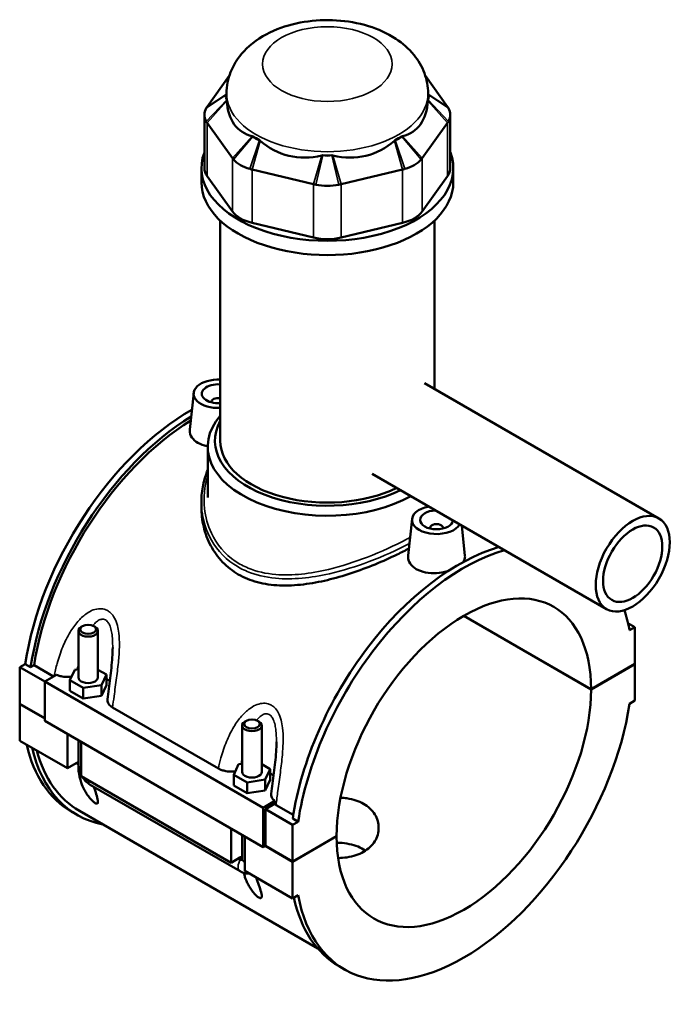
# Model space of a CAD drawing. Header units: millimetres. Extents: x -255 to 976, y -117 to 1157.
# Tile 7 of 8: x -100 to 99, y 856 to 1157. Entities that reach past the tile are written whole.
import ezdxf

# ---------------------------------------------------------------- set-up
doc = ezdxf.new("R2010")
doc.units = ezdxf.units.MM
doc.layers.add('Visible (ANSI)', color=7, linetype='Continuous', lineweight=50)
doc.layers.add('Visible Narrow (ANSI)', color=7, linetype='Continuous', lineweight=35)

msp = doc.modelspace()

# ---------------------------------------------------------------- linework, layer by layer
at = {"layer": 'Visible (ANSI)'}
for p, q in [((-36.26, 1139.8), (-43.05, 1130.34)), ((30.46, 1130.34), (23.67, 1139.8)), ((-37.09, 1133.3), (-37.09, 1134.43)), ((24.51, 1133.3), (24.51, 1134.43)), ((-43.89, 1127.91), (-43.89, 1111.62)), ((-43.05, 1125.48), (-35.26, 1114.62)), ((22.68, 1114.62), (30.46, 1125.48)), ((31.3, 1127.91), (31.3, 1111.62)), ((-44.79, 1107.28), (-44.79, 1111.62)), ((-29.31, 1111.18), (-10.5, 1106.69)), ((-2.08, 1106.69), (16.72, 1111.18)), ((32.21, 1107.28), (32.21, 1111.62)), ((-35.26, 1098.33), (-43.05, 1109.19)), ((30.46, 1109.19), (22.68, 1098.33)), ((-39.02, 1028.29), (-39.02, 1095.57)), ((26.43, 1044.2), (26.43, 1095.57)), ((-10.5, 1090.4), (-29.31, 1094.89)), ((16.72, 1094.89), (-2.08, 1090.4)), ((23.42, 1045.94), (95.05, 1004.59)), ((-47.15, 1042.93), (-48.35, 1031.76)), ((-41.67, 1040.21), (-41.67, 1040.01)), ((-42.87, 1010.91), (-42.87, 1026.49)), ((7.42, 1018.22), (79.05, 976.87)), ((-44.79, 1009.77), (-44.79, 1007.97)), ((19.6, 1004.39), (18.4, 993.22)), ((34.78, 1002.43), (35.77, 993.16)), ((25.08, 1001.47), (25.08, 1001.67)), ((29.08, 1001.47), (29.08, 1001.67)), ((74.32, 952.31), (35.39, 974.79)), ((35.46, 974.83), (74.32, 952.39)), ((85.61, 972.57), (87.75, 971.34)), ((-82.41, 970.17), (-82.41, 955.99)), ((-81.1, 971.64), (-81.53, 971.39)), ((-77.71, 971.64), (-77.29, 971.39)), ((-76.41, 970.17), (-76.41, 955.99)), ((87.75, 971.34), (86.07, 970.37)), ((87.75, 960.15), (87.75, 971.34)), ((-100.34, 959.09), (-98.66, 960.06)), ((-96.99, 959.1), (-98.66, 960.06)), ((74.32, 952.39), (87.75, 960.15)), ((87.75, 960.07), (74.32, 952.31)), ((87.68, 960.11), (87.75, 960.07)), ((87.75, 948.88), (87.75, 960.07)), ((-100.34, 959.09), (-92.7, 954.68)), ((-100.34, 947.9), (-100.34, 959.09)), ((-95.96, 959.69), (-96.99, 959.1)), ((-89.99, 956.25), (-95.96, 959.69)), ((-84.98, 955.12), (-83.49, 958.34)), ((-83.49, 958.34), (-82.41, 958.51)), ((-76.41, 958.34), (-73.83, 956.85)), ((-89.1, 956.76), (-92.7, 954.68)), ((-92.7, 954.68), (-25.95, 916.14)), ((-92.7, 954.68), (-92.7, 942.68)), ((-84.98, 951.86), (-84.98, 955.12)), ((-80.9, 952.77), (-84.98, 955.12)), ((-73.83, 956.85), (-75.32, 953.63)), ((-73.83, 953.58), (-73.83, 956.85)), ((-84.98, 951.86), (-80.9, 949.5)), ((-75.32, 953.63), (-80.9, 952.77)), ((-80.9, 949.5), (-80.9, 952.77)), ((-75.32, 950.36), (-75.32, 953.63)), ((-75.32, 950.36), (-73.83, 953.58)), ((-100.34, 947.9), (-92.7, 943.49)), ((-100.34, 947.82), (-100.27, 947.86)), ((-80.9, 949.5), (-75.32, 950.36)), ((86.07, 947.91), (87.75, 948.88)), ((-100.34, 936.64), (-100.34, 947.82)), ((-92.7, 943.41), (-100.34, 947.82)), ((-71.93, 946.8), (-39.6, 928.14)), ((-92.7, 942.68), (-25.95, 904.14)), ((-31.04, 942.73), (-31.47, 942.49)), ((-27.65, 942.73), (-27.22, 942.49)), ((-32.34, 927.08), (-32.34, 941.26)), ((-26.34, 927.08), (-26.34, 941.26)), ((-100.34, 936.64), (-85.77, 928.23)), ((-85.77, 928.23), (-85.77, 938.68)), ((-82.41, 936.73), (-82.41, 929.45)), ((-81.53, 936.23), (-81.53, 925.78)), ((-82.41, 930.17), (-83.06, 929.79)), ((-83.06, 929.79), (-85.77, 928.23)), ((-83.06, 929.79), (-82.41, 929.41)), ((-34.92, 926.22), (-33.43, 929.44)), ((-33.43, 929.44), (-32.34, 929.61)), ((-26.34, 929.43), (-23.77, 927.95)), ((-23.77, 927.95), (-25.26, 924.73)), ((-23.77, 924.68), (-23.77, 927.95)), ((-81.53, 925.78), (-35.71, 899.32)), ((-34.92, 922.95), (-34.92, 926.22)), ((-30.84, 923.86), (-34.92, 926.22)), ((-25.26, 924.73), (-30.84, 923.86)), ((-30.84, 920.6), (-30.84, 923.86)), ((-25.26, 921.46), (-25.26, 924.73)), ((-25.26, 921.46), (-23.77, 924.68)), ((-78.79, 923.18), (-32.97, 896.72)), ((-34.92, 922.95), (-30.84, 920.6)), ((-30.84, 920.6), (-25.26, 921.46)), ((-25.95, 916.14), (-22.35, 918.22)), ((-82.81, 913.95), (-84.48, 914.91)), ((-82.09, 915.19), (-9.18, 873.09)), ((-25.95, 904.14), (-25.95, 916.14)), ((-22.49, 917.32), (-25.24, 915.73)), ((-25.24, 915.73), (-16.9, 910.92)), ((-25.24, 915.73), (-25.24, 904.55)), ((-16.71, 913.94), (-21.97, 916.98)), ((-15.22, 911.89), (-16.9, 910.92)), ((-15.22, 911.89), (-16.89, 912.85)), ((-35.71, 899.32), (-35.71, 909.77)), ((-16.9, 910.92), (-16.9, 899.73)), ((-32.34, 900.55), (-32.34, 907.83)), ((-31.47, 907.32), (-31.47, 896.87)), ((-16.9, 899.73), (-3.46, 907.49)), ((-3.46, 907.41), (-16.9, 899.65)), ((-3.53, 907.45), (-3.46, 907.41)), ((-25.24, 904.55), (-25.95, 904.14)), ((-16.9, 899.65), (-25.31, 904.51)), ((-25.24, 904.55), (-16.9, 899.73)), ((-33, 900.89), (-35.71, 899.32)), ((-33.43, 900.64), (-32.89, 900.32)), ((-32.34, 901.26), (-33, 900.89)), ((-33, 900.89), (-32.34, 900.51)), ((-31.47, 896.87), (-16.9, 888.46)), ((-16.9, 899.65), (-16.9, 888.46)), ((-16.9, 888.46), (-15.22, 889.43)), ((-1.04, 866.74), (-2.71, 867.7))]:
    msp.add_line(p, q, dxfattribs=at)
for centre, major_axis, ratio, start_param, end_param in [((-32.89, 1133.3), (-4.4, 0), 0.57735, 5.985372, 6.604384), ((-6.29, 1133.3), (-30.8, 0), 0.57735, 0, 0.045116), ((-6.29, 1156.95), (26.68, 33.82), 0.45491, 2.674561, 3.34806), ((-6.29, 1156.95), (26.68, -33.82), 0.45491, 6.076718, 6.750217), ((20.3, 1133.3), (4.4, 0), 0.57735, 5.961987, 6.580998), ((-6.29, 1133.3), (30.8, 0), 0.57735, 6.238069, 6.283185), ((-32.89, 1127.91), (-11, 0), 0.57735, 5.961987, 6.604384), ((20.3, 1127.91), (11, 0), 0.57735, 5.961987, 6.604384), ((-25.1, 1122.44), (-4.4, 0), 0.57735, 0.464199, 1.106597), ((-6.29, 1133.3), (30.8, 0), 0.57735, 3.881875, 3.972107), ((-6.29, 1156.95), (-13.24, -41.17), 0.675461, 5.998116, 6.671615), ((-6.29, 1156.95), (13.24, -41.17), 0.675461, 5.894756, 6.568255), ((12.51, 1122.44), (-4.4, 0), 0.57735, 2.034996, 2.677393), ((-6.29, 1133.3), (30.8, 0), 0.57735, 5.452671, 5.542903), ((-6.29, 1111.62), (-38.5, 0), 0.57735, 6.065775, 9.642188), ((-25.1, 1117.05), (11, 0), 0.57735, 3.605792, 4.24819), ((-6.29, 1117.94), (-4.4, 0), 0.57735, 1.249598, 1.891995), ((-6.29, 1133.3), (30.8, 0), 0.57735, 4.667273, 4.757505), ((12.51, 1117.05), (11, 0), 0.57735, 5.176588, 5.818986), ((-32.89, 1111.62), (-11, 0), 0.57735, 0, 0.392699), ((20.3, 1111.62), (11, 0), 0.57735, 5.890486, 6.283185), ((-6.29, 1107.28), (-38.5, 0), 0.57735, 0, 3.141593), ((-6.29, 1112.55), (11, 0), 0.57735, 4.39119, 5.033588), ((-25.1, 1100.76), (-11, 0), 0.57735, 0.392699, 1.178097), ((12.51, 1100.76), (-11, 0), 0.57735, 1.963495, 2.748894), ((-6.29, 1096.27), (-11, 0), 0.57735, 1.178097, 1.963495), ((-39.67, 1042.66), (-7.5, 0), 0.57735, 4.625555, 7.940816), ((-39.67, 1042.66), (-5, 0), 0.57735, 4.581931, 7.984439), ((-39.67, 1040.21), (-2, 0), 0.57735, 4.381145, 6.460896), ((-48.01, 978.07), (-36.47, -63.16), 0.57735, 3.921026, 5.308115), ((-46.34, 977.11), (36.47, 63.16), 0.57735, 0.816135, 2.166522), ((-6.29, 1026.49), (-36.57, 0), 0.57735, 5.820231, 8.627693), ((-46.34, 977.11), (-35.75, -61.92), 0.57735, 3.961, 5.304274), ((-6.29, 1028.29), (-34.37, 0), 0.57735, 5.972094, 8.562871), ((-6.29, 1028.29), (-32.73, 0), 0.57735, 0, 2.27582), ((27.08, 1004.12), (-7.5, 0), 0.57735, 5.031383, 9.105784), ((27.08, 1004.12), (5, 0), 0.57735, 1.615885, 6.238097), ((27.08, 1001.67), (-2, 0), 0.57735, 2.963882, 6.460896), ((33.76, 930.86), (36.47, 63.16), 0.57735, 0.5417, 2.166522), ((35.43, 929.9), (-36.47, -63.16), 0.57735, 3.683293, 5.308115), ((35.43, 929.9), (27.5, 47.63), 0.57735, 5.498696, 8.638471), ((35.43, 929.9), (36.47, 63.16), 0.57735, 5.687459, 5.81012), ((-79.41, 970.17), (3, 0), 0.57735, 2.356194, 7.068583), ((-79.41, 955.99), (-3, 0), 0.57735, 0, 3.141593), ((-79.41, 952.72), (7.5, 0), 0.57735, 0.497207, 0.732403), ((35.43, 929.9), (-27.5, -47.63), 0.57735, 5.498696, 8.638471), ((35.43, 929.9), (-36.47, -63.16), 0.57735, 5.687459, 8.449708), ((-29.34, 941.26), (3, 0), 0.57735, 2.356194, 7.068583), ((-48.01, 978.07), (-36.47, -63.16), 0.57735, 5.729889, 6.283185), ((-46.34, 977.11), (-36.47, -63.16), 0.57735, 5.729889, 6.48154), ((-46.34, 977.11), (-35.75, -61.92), 0.57735, 5.763173, 6.283185), ((-79.41, 929.45), (-3, 0), 0.57735, 0, 0.021016), ((-29.34, 927.08), (-3, 0), 0.57735, 0, 3.141593), ((-29.34, 923.82), (7.5, 0), 0.57735, 0.497207, 0.732403), ((-29.34, 900.55), (-3, 0), 0.57735, 0, 0.021016), ((33.76, 930.86), (-36.47, -63.16), 0.57735, 5.720521, 6.283185)]:
    msp.add_ellipse(centre, major_axis=major_axis, ratio=ratio, start_param=start_param, end_param=end_param, dxfattribs=at)
for centre, major_axis in [((87.05, 990.73), (8, 13.86)), ((87.05, 990.73), (6.4, 11.09)), ((-79.41, 970.66), (-2.4, 0)), ((-29.34, 941.75), (-2.4, 0))]:
    msp.add_ellipse(centre, major_axis=major_axis, ratio=0.57735, dxfattribs=at)
for points, knots in [([(24.51, 1134.43), (24.51, 1136.56), (24.11, 1138.67), (22.63, 1142.7), (21.51, 1144.57), (18.57, 1148.2), (16.67, 1149.83), (12.04, 1152.87), (9.22, 1154.12), (3.12, 1156), (-0.18, 1156.57), (-6.81, 1156.98), (-10.14, 1156.82), (-16.63, 1155.78), (-19.8, 1154.88), (-25.76, 1152.25), (-28.56, 1150.51), (-32.98, 1146.21), (-34.73, 1143.81), (-36.64, 1138.93), (-37.09, 1136.69), (-37.09, 1134.43)], [5.497787, 5.497787, 5.497787, 5.497787, 5.706912, 5.706912, 5.934618, 5.934618, 6.218708, 6.218708, 6.578262, 6.578262, 6.962446, 6.962446, 7.341191, 7.341191, 7.722154, 7.722154, 8.103524, 8.103524, 8.417328, 8.417328, 8.63938, 8.63938, 8.63938, 8.63938]), ([(-43.05, 1130.34), (-43.1, 1130.27), (-43.15, 1130.2), (-43.24, 1130.06), (-43.28, 1129.99), (-43.32, 1129.91)], [-0.39269908, -0.39269908, -0.39269908, -0.39269908, -0.35694891, -0.35694891, -0.32119874, -0.32119874, -0.32119874, -0.32119874]), ([(30.74, 1129.91), (30.7, 1129.99), (30.65, 1130.06), (30.56, 1130.2), (30.51, 1130.27), (30.46, 1130.34)], [0.32119874, 0.32119874, 0.32119874, 0.32119874, 0.35694891, 0.35694891, 0.39269908, 0.39269908, 0.39269908, 0.39269908]), ([(-43.32, 1125.9), (-43.28, 1125.83), (-43.24, 1125.76), (-43.15, 1125.62), (-43.1, 1125.55), (-43.05, 1125.48)], [0.32119874, 0.32119874, 0.32119874, 0.32119874, 0.35694891, 0.35694891, 0.39269908, 0.39269908, 0.39269908, 0.39269908]), ([(30.46, 1125.48), (30.51, 1125.55), (30.56, 1125.62), (30.65, 1125.76), (30.7, 1125.83), (30.74, 1125.9)], [-0.39269908, -0.39269908, -0.39269908, -0.39269908, -0.35694891, -0.35694891, -0.32119874, -0.32119874, -0.32119874, -0.32119874]), ([(-35.26, 1114.62), (-35.21, 1114.55), (-35.16, 1114.48), (-35.05, 1114.34), (-34.99, 1114.28), (-34.93, 1114.21)], [-0.39269908, -0.39269908, -0.39269908, -0.39269908, -0.35694891, -0.35694891, -0.32119874, -0.32119874, -0.32119874, -0.32119874]), ([(22.35, 1114.21), (22.41, 1114.28), (22.46, 1114.34), (22.57, 1114.48), (22.62, 1114.55), (22.68, 1114.62)], [0.32119874, 0.32119874, 0.32119874, 0.32119874, 0.35694891, 0.35694891, 0.39269908, 0.39269908, 0.39269908, 0.39269908]), ([(-30.02, 1111.37), (-29.9, 1111.34), (-29.79, 1111.31), (-29.55, 1111.24), (-29.43, 1111.21), (-29.31, 1111.18)], [0.32119874, 0.32119874, 0.32119874, 0.32119874, 0.35694891, 0.35694891, 0.39269908, 0.39269908, 0.39269908, 0.39269908]), ([(16.72, 1111.18), (16.84, 1111.21), (16.96, 1111.24), (17.2, 1111.31), (17.32, 1111.34), (17.44, 1111.37)], [-0.39269908, -0.39269908, -0.39269908, -0.39269908, -0.35694891, -0.35694891, -0.32119874, -0.32119874, -0.32119874, -0.32119874]), ([(-10.5, 1106.69), (-10.38, 1106.66), (-10.26, 1106.63), (-10.01, 1106.58), (-9.89, 1106.55), (-9.76, 1106.53)], [-0.39269908, -0.39269908, -0.39269908, -0.39269908, -0.35694891, -0.35694891, -0.32119874, -0.32119874, -0.32119874, -0.32119874]), ([(-2.82, 1106.53), (-2.7, 1106.55), (-2.57, 1106.58), (-2.33, 1106.63), (-2.2, 1106.66), (-2.08, 1106.69)], [0.32119874, 0.32119874, 0.32119874, 0.32119874, 0.35694891, 0.35694891, 0.39269908, 0.39269908, 0.39269908, 0.39269908]), ([(-42.87, 1026.59), (-42.91, 1026.59), (-42.96, 1026.6), (-44.08, 1026.83), (-45.06, 1027.19), (-46.61, 1028.08), (-47.28, 1028.67), (-48.16, 1029.99), (-48.38, 1030.73), (-48.37, 1031.53), (-48.36, 1031.64), (-48.35, 1031.76)], [2.282908, 2.282908, 2.282908, 2.282908, 2.297472, 2.297472, 2.625916, 2.625916, 2.95436, 2.95436, 3.282804, 3.282804, 3.337131, 3.337131, 3.337131, 3.337131]), ([(-44.79, 1009.77), (-44.79, 1010.62), (-44.75, 1011.47), (-44.58, 1013.15), (-44.45, 1013.98), (-44.11, 1015.61), (-43.9, 1016.41), (-43.42, 1017.9), (-43.16, 1018.6), (-42.87, 1019.29)], [26.686704, 26.686704, 26.686704, 26.686704, 26.999645, 26.999645, 27.309349, 27.309349, 27.613191, 27.613191, 27.889008, 27.889008, 27.889008, 27.889008]), ([(18.63, 995.37), (17.51, 994.77), (16.33, 994.16), (12.96, 992.52), (10.67, 991.49), (5.92, 989.55), (3.46, 988.63), (-1.46, 987.01), (-3.92, 986.3), (-8.67, 985.17), (-11.14, 984.71), (-16.06, 984.11), (-18.51, 983.99), (-23.25, 984.19), (-25.54, 984.51), (-29.79, 985.64), (-31.76, 986.45), (-35.27, 988.48), (-36.9, 989.74), (-39.74, 992.71), (-40.95, 994.41), (-42.89, 998.06), (-43.62, 1000.03), (-44.57, 1004.01), (-44.79, 1006.03), (-44.79, 1007.97)], [6.252018, 6.252018, 6.252018, 6.252018, 6.683388, 6.683388, 7.424716, 7.424716, 8.166045, 8.166045, 8.907373, 8.907373, 9.65156, 9.65156, 10.395746, 10.395746, 11.139933, 11.139933, 11.884119, 11.884119, 12.628306, 12.628306, 13.372493, 13.372493, 14.116679, 14.116679, 14.860866, 14.860866, 14.860866, 14.860866]), ([(30.54, 988.44), (30.49, 988.42), (30.45, 988.41), (29.33, 988.1), (28.17, 987.91), (25.98, 987.8), (24.81, 987.86), (22.67, 988.29), (21.69, 988.65), (20.91, 989.1), (20.14, 989.54), (19.47, 990.13), (18.59, 991.46), (18.37, 992.19), (18.38, 992.99), (18.39, 993.1), (18.4, 993.22)], [4.252304, 4.252304, 4.252304, 4.252304, 4.266909, 4.266909, 4.594944, 4.594944, 4.923388, 4.923388, 5.251832, 5.251832, 5.251832, 5.580276, 5.580276, 5.90872, 5.90872, 5.963047, 5.963047, 5.963047, 5.963047]), ([(35.77, 993.16), (35.78, 993.07), (35.79, 992.98), (35.78, 992.34), (35.58, 991.76), (35.18, 991.21)], [3.2302603, 3.2302603, 3.2302603, 3.2302603, 3.2828041, 3.2828041, 3.5936365, 3.5936365, 3.5936365, 3.5936365]), ([(-71.91, 965.14), (-71.91, 964.16), (-71.95, 963.14), (-72.1, 961.05), (-72.2, 959.99), (-72.43, 957.86), (-72.56, 956.79), (-72.83, 954.64), (-72.97, 953.57), (-73.25, 951.42), (-73.39, 950.35), (-73.52, 949.28)], [4.842003, 4.842003, 4.842003, 4.842003, 5.185771, 5.185771, 5.529539, 5.529539, 5.873307, 5.873307, 6.217075, 6.217075, 6.560844, 6.560844, 6.560844, 6.560844]), ([(-89.1, 956.76), (-88.91, 956.67), (-88.71, 956.6), (-88.14, 956.41), (-87.76, 956.32), (-86.65, 956.13), (-85.9, 956.09), (-84.93, 956.15), (-84.71, 956.17), (-84.49, 956.2)], [-0.6484773, -0.6484773, -0.6484773, -0.6484773, -0.5757058, -0.5757058, -0.452537, -0.452537, -0.2287038, -0.2287038, -0.1601112, -0.1601112, -0.1601112, -0.1601112]), ([(-73.52, 949.28), (-73.53, 949.19), (-73.53, 949.1), (-73.52, 948.59), (-73.37, 948.18), (-72.82, 947.43), (-72.42, 947.09), (-71.93, 946.8)], [-0.4739926, -0.4739926, -0.4739926, -0.4739926, -0.4260435, -0.4260435, -0.2110445, -0.2110445, 0, 0, 0, 0]), ([(-21.84, 936.24), (-21.84, 935.26), (-21.89, 934.23), (-22.03, 932.15), (-22.13, 931.09), (-22.37, 928.96), (-22.5, 927.88), (-22.77, 925.74), (-22.91, 924.66), (-23.19, 922.52), (-23.32, 921.45), (-23.45, 920.38)], [4.842003, 4.842003, 4.842003, 4.842003, 5.185771, 5.185771, 5.529539, 5.529539, 5.873307, 5.873307, 6.217075, 6.217075, 6.560844, 6.560844, 6.560844, 6.560844]), ([(-77.67, 922.53), (-77.53, 922.14), (-77.41, 921.77), (-77.04, 920.67), (-76.79, 919.9), (-76.53, 918.9), (-76.46, 918.59), (-76.4, 918.04), (-76.39, 917.81), (-76.5, 917.53), (-76.57, 917.43), (-76.77, 917.4), (-76.85, 917.4), (-77.04, 917.46), (-77.16, 917.51), (-77.42, 917.66), (-77.55, 917.75), (-77.83, 917.97), (-77.97, 918.09), (-78.38, 918.48), (-78.64, 918.76), (-79.2, 919.43), (-79.5, 919.84), (-80.04, 920.66), (-80.29, 921.07), (-80.94, 922.3), (-81.28, 923.12), (-81.91, 924.99), (-82.18, 926.22), (-82.38, 928.1), (-82.41, 928.77), (-82.41, 929.41)], [1.216511, 1.216511, 1.216511, 1.216511, 1.38035, 1.38035, 1.721593, 1.721593, 1.892214, 1.892214, 2.062836, 2.062836, 2.173445, 2.173445, 2.228749, 2.228749, 2.284054, 2.284054, 2.339358, 2.339358, 2.394663, 2.394663, 2.505272, 2.505272, 2.675893, 2.675893, 2.846515, 2.846515, 3.187758, 3.187758, 3.71073, 3.71073, 3.999645, 3.999645, 3.999645, 3.999645]), ([(-82.41, 929.38), (-82.4, 928.88), (-82.33, 928.39), (-82.1, 927.44), (-81.93, 926.97), (-81.66, 926.39), (-81.6, 926.25), (-81.53, 926.12)], [1.5844048, 1.5844048, 1.5844048, 1.5844048, 1.8849556, 1.8849556, 2.1991149, 2.1991149, 2.2930913, 2.2930913, 2.2930913, 2.2930913]), ([(-39.6, 928.14), (-39.28, 927.95), (-38.92, 927.79), (-38.15, 927.53), (-37.74, 927.42), (-36.59, 927.22), (-35.84, 927.18), (-34.87, 927.24), (-34.64, 927.26), (-34.42, 927.29)], [-0.7231392, -0.7231392, -0.7231392, -0.7231392, -0.5878857, -0.5878857, -0.452537, -0.452537, -0.2287038, -0.2287038, -0.1601112, -0.1601112, -0.1601112, -0.1601112]), ([(-81.23, 925.6), (-81.15, 925.48), (-81.07, 925.35), (-80.7, 924.83), (-80.37, 924.45), (-79.65, 923.76), (-79.24, 923.44), (-78.79, 923.18)], [2.4192976, 2.4192976, 2.4192976, 2.4192976, 2.5132741, 2.5132741, 2.8274334, 2.8274334, 3.1415927, 3.1415927, 3.1415927, 3.1415927]), ([(-23.45, 920.38), (-23.46, 920.33), (-23.46, 920.29), (-23.48, 919.83), (-23.37, 919.42), (-22.93, 918.74), (-22.67, 918.47), (-22.35, 918.22)], [-0.4497309, -0.4497309, -0.4497309, -0.4497309, -0.426968, -0.426968, -0.2113638, -0.2113638, -0.0503306, -0.0503306, -0.0503306, -0.0503306]), ([(-2.26, 919.21), (-1.6, 919.18), (-0.94, 919.12), (0.66, 918.89), (1.59, 918.67), (3.3, 918.1), (4.09, 917.75), (4.8, 917.34)], [8.7169103, 8.7169103, 8.7169103, 8.7169103, 8.9131811, 8.9131811, 9.2103253, 9.2103253, 9.5074696, 9.5074696, 9.5074696, 9.5074696]), ([(4.8, 917.34), (5.5, 916.94), (6.15, 916.46), (7.3, 915.37), (7.8, 914.77), (8.6, 913.47), (8.9, 912.78), (9.29, 911.39), (9.39, 910.68), (9.39, 909.32), (9.29, 908.61), (8.9, 907.22), (8.6, 906.54), (7.8, 905.25), (7.3, 904.64), (6.15, 903.56), (5.5, 903.08), (4.1, 902.27), (3.3, 901.92), (1.59, 901.34), (0.66, 901.12), (-1.18, 900.85), (-2.08, 900.78), (-3, 900.77)], [0, 0, 0, 0, 0.297144, 0.297144, 0.594288, 0.594288, 0.891433, 0.891433, 1.188577, 1.188577, 1.485649, 1.485649, 1.782722, 1.782722, 2.079795, 2.079795, 2.376867, 2.376867, 2.67394, 2.67394, 2.971013, 2.971013, 3.239367, 3.239367, 3.239367, 3.239367]), ([(4.8, 903.43), (4.1, 903.83), (3.31, 904.19), (1.59, 904.79), (0.67, 905.02), (-1.27, 905.35), (-2.27, 905.44), (-3.33, 905.47), (-3.38, 905.47), (-3.43, 905.47)], [0, 0, 0, 0, 0.2963736, 0.2963736, 0.5927473, 0.5927473, 0.8891209, 0.8891209, 0.9029589, 0.9029589, 0.9029589, 0.9029589]), ([(-32.89, 900.32), (-32.8, 900.27), (-32.72, 900.24), (-32.58, 900.22), (-32.52, 900.22), (-32.43, 900.27), (-32.4, 900.3), (-32.36, 900.39), (-32.34, 900.45), (-32.34, 900.51)], [0, 0, 0, 0, 0.0353577, 0.0353577, 0.0721371, 0.0721371, 0.101011, 0.101011, 0.1318024, 0.1318024, 0.1318024, 0.1318024]), ([(-32.97, 896.72), (-32.51, 896.46), (-31.99, 896.24), (-30.99, 896.04), (-30.53, 896.01), (-30.05, 896.06)], [3.1415927, 3.1415927, 3.1415927, 3.1415927, 3.4557519, 3.4557519, 3.6781723, 3.6781723, 3.6781723, 3.6781723]), ([(-28.05, 894.9), (-27.75, 894.04), (-27.47, 893.23), (-26.97, 891.77), (-26.73, 891), (-26.47, 890), (-26.4, 889.68), (-26.33, 889.14), (-26.33, 888.9), (-26.43, 888.62), (-26.51, 888.53), (-26.71, 888.49), (-26.79, 888.5), (-26.98, 888.55), (-27.09, 888.6), (-27.35, 888.75), (-27.49, 888.85), (-27.76, 889.06), (-27.9, 889.19), (-28.32, 889.57), (-28.58, 889.86), (-29.14, 890.53), (-29.44, 890.93), (-29.98, 891.75), (-30.22, 892.16), (-30.88, 893.4), (-31.22, 894.22), (-31.6, 895.37), (-31.73, 895.8), (-31.84, 896.23)], [1.046604, 1.046604, 1.046604, 1.046604, 1.38035, 1.38035, 1.721593, 1.721593, 1.892214, 1.892214, 2.062836, 2.062836, 2.173445, 2.173445, 2.228749, 2.228749, 2.284054, 2.284054, 2.339358, 2.339358, 2.394663, 2.394663, 2.505272, 2.505272, 2.675893, 2.675893, 2.846515, 2.846515, 3.187758, 3.187758, 3.379123, 3.379123, 3.379123, 3.379123])]:
    msp.add_open_spline(points, degree=3, knots=knots, dxfattribs=at)
for points in [[(-37.06, 1132.5), (-37.06, 1132.41), (-37.05, 1132.31), (-37.04, 1132.22)], [(24.46, 1132.22), (24.47, 1132.31), (24.47, 1132.41), (24.48, 1132.5)], [(-29.25, 1121.36), (-29.18, 1121.35), (-29.11, 1121.33), (-29.03, 1121.3)], [(-27.07, 1120.17), (-26.98, 1120.1), (-26.9, 1120.03), (-26.82, 1119.96)], [(14.23, 1119.96), (14.32, 1120.03), (14.4, 1120.1), (14.48, 1120.17)], [(16.45, 1121.3), (16.52, 1121.33), (16.6, 1121.35), (16.67, 1121.36)], [(-8.01, 1115.46), (-7.9, 1115.49), (-7.79, 1115.51), (-7.68, 1115.53)], [(-4.9, 1115.53), (-4.79, 1115.51), (-4.68, 1115.49), (-4.57, 1115.46)], [(-22.35, 918.22), (-22.4, 917.92), (-22.45, 917.62), (-22.49, 917.32)], [(-21.97, 916.98), (-22.16, 917.08), (-22.33, 917.2), (-22.49, 917.32)], [(5.4, 903.05), (5.2, 903.18), (5, 903.31), (4.8, 903.43)]]:
    msp.add_open_spline(points, degree=3, dxfattribs=at)
at = {"layer": 'Visible Narrow (ANSI)'}
for p, q in [((-37.09, 1134.08), (-43.32, 1129.91)), ((-43.32, 1125.9), (-37.06, 1132.5)), ((-37.09, 1134.18), (-43.05, 1130.34)), ((-43.05, 1125.48), (-37.04, 1132.22)), ((24.46, 1132.22), (30.46, 1125.48)), ((24.48, 1132.5), (30.74, 1125.9)), ((30.46, 1130.34), (24.51, 1134.18)), ((30.74, 1129.91), (24.51, 1134.08)), ((-43.05, 1109.19), (-43.05, 1125.48)), ((30.46, 1125.48), (30.46, 1109.19)), ((-29.25, 1121.36), (-35.26, 1114.62)), ((-29.03, 1121.3), (-34.93, 1114.21)), ((-30.02, 1111.37), (-27.07, 1120.17)), ((-29.31, 1111.18), (-26.82, 1119.96)), ((14.23, 1119.96), (16.72, 1111.18)), ((14.48, 1120.17), (17.44, 1111.37)), ((22.35, 1114.21), (16.45, 1121.3)), ((22.68, 1114.62), (16.67, 1121.36)), ((-35.26, 1114.62), (-35.26, 1098.33)), ((-8.01, 1115.46), (-10.5, 1106.69)), ((-7.68, 1115.53), (-9.76, 1106.53)), ((-2.82, 1106.53), (-4.9, 1115.53)), ((-2.08, 1106.69), (-4.57, 1115.46)), ((22.68, 1098.33), (22.68, 1114.62)), ((-29.31, 1094.89), (-29.31, 1111.18)), ((16.72, 1111.18), (16.72, 1094.89)), ((-10.5, 1106.69), (-10.5, 1090.4)), ((-2.08, 1090.4), (-2.08, 1106.69))]:
    msp.add_line(p, q, dxfattribs=at)
msp.add_ellipse((-6.29, 1143.41), major_axis=(19.8, 0), ratio=0.57735, dxfattribs=at)
for centre, major_axis, start_param, end_param in [((-6.29, 1134.43), (-30.8, 0), 0, 3.141593), ((-79.41, 929.45), (-3, 0), 0.021016, 0.785398), ((-77.29, 925.78), (-1.5, -2.6), 5.497787, 6.283185), ((-31.47, 899.32), (-1.5, -2.6), 4.661023, 6.283185), ((-29.34, 900.55), (-3, 0), 0.021016, 0.785398)]:
    msp.add_ellipse(centre, major_axis=major_axis, ratio=0.57735, start_param=start_param, end_param=end_param, dxfattribs=at)
for points, knots in [([(19, 998.78), (18.62, 998.57), (18.24, 998.36), (14.3, 996.25), (10.23, 994.38), (2.09, 991.25), (-1.93, 989.95), (-11.45, 987.69), (-16.95, 987.01), (-25.05, 987.68), (-27.93, 988.33), (-31.91, 989.98), (-33.22, 990.69), (-37.63, 993.67), (-40.11, 996.66), (-42.84, 1002.43), (-43.55, 1005), (-44.19, 1010.91), (-43.87, 1014.27), (-42.87, 1017.42)], [17.94556, 17.94556, 17.94556, 17.94556, 18.095438, 18.095438, 19.457534, 19.457534, 20.687136, 20.687136, 22.367591, 22.367591, 23.36813, 23.36813, 23.904323, 23.904323, 25.326086, 25.326086, 26.326744, 26.326744, 27.588484, 27.588484, 27.588484, 27.588484]), ([(-44.79, 1009.77), (-44.79, 1008.81), (-44.74, 1007.86), (-44.31, 1004.26), (-43.56, 1001.65), (-40.71, 995.8), (-38.15, 992.76), (-33.6, 989.7), (-32.25, 988.97), (-28.16, 987.25), (-25.21, 986.57), (-16.9, 985.8), (-11.27, 986.41), (-1.55, 988.61), (2.56, 989.89), (10.85, 993), (14.99, 994.87), (18.66, 996.82), (18.73, 996.86), (18.79, 996.9)], [-26.686704, -26.686704, -26.686704, -26.686704, -26.326744, -26.326744, -25.326086, -25.326086, -23.904323, -23.904323, -23.36813, -23.36813, -22.367591, -22.367591, -20.687136, -20.687136, -19.457534, -19.457534, -18.095438, -18.095438, -18.069614, -18.069614, -18.069614, -18.069614]), ([(-71.93, 946.8), (-71.79, 947.93), (-71.64, 949.07), (-71.24, 952.05), (-70.98, 953.93), (-70.49, 957.61), (-70.27, 959.41), (-69.97, 962.72), (-69.88, 964.21), (-69.85, 966.98), (-69.9, 968.26), (-70.14, 970.31), (-70.28, 971.09), (-70.7, 972.65), (-70.99, 973.42), (-71.68, 974.71), (-72.08, 975.25), (-72.82, 975.96), (-73.13, 976.19), (-73.46, 976.38), (-73.78, 976.57), (-74.13, 976.72), (-75.07, 976.98), (-75.67, 977.02), (-76.97, 976.88), (-77.67, 976.68), (-78.95, 976.1), (-79.55, 975.74), (-81, 974.68), (-81.82, 973.89), (-83.44, 972.04), (-84.22, 970.94), (-85.78, 968.36), (-86.52, 966.86), (-87.84, 963.66), (-88.4, 961.96), (-89.24, 958.96), (-89.55, 957.66), (-89.8, 956.35)], [-6.622375, -6.622375, -6.622375, -6.622375, -6.276699, -6.276699, -5.726011, -5.726011, -5.21112, -5.21112, -4.793245, -4.793245, -4.432786, -4.432786, -4.199353, -4.199353, -3.946276, -3.946276, -3.723252, -3.723252, -3.583862, -3.583862, -3.583862, -3.444472, -3.444472, -3.221448, -3.221448, -2.968372, -2.968372, -2.734939, -2.734939, -2.374479, -2.374479, -1.956605, -1.956605, -1.441714, -1.441714, -0.891026, -0.891026, -0.471581, -0.471581, -0.471581, -0.471581]), ([(-77.98, 971.77), (-77.95, 971.82), (-77.91, 971.86), (-77.56, 972.3), (-77.22, 972.66), (-76.5, 973.26), (-76.11, 973.51), (-75.37, 973.76), (-75.03, 973.8), (-74.49, 973.71), (-74.29, 973.64), (-74.1, 973.53), (-73.91, 973.42), (-73.73, 973.27), (-73.3, 972.81), (-73.07, 972.43), (-72.66, 971.51), (-72.48, 970.94), (-72.22, 969.77), (-72.13, 969.17), (-71.96, 967.59), (-71.92, 966.58), (-71.91, 965.42), (-71.91, 965.28), (-71.91, 965.14)], [2.709156, 2.709156, 2.709156, 2.709156, 2.734939, 2.734939, 2.968372, 2.968372, 3.221448, 3.221448, 3.444472, 3.444472, 3.583862, 3.583862, 3.583862, 3.723252, 3.723252, 3.946276, 3.946276, 4.199353, 4.199353, 4.432786, 4.432786, 4.793245, 4.793245, 4.842003, 4.842003, 4.842003, 4.842003]), ([(-21.97, 916.98), (-21.81, 918.4), (-21.62, 919.85), (-21.18, 923.15), (-20.91, 925.02), (-20.43, 928.7), (-20.21, 930.51), (-19.91, 933.81), (-19.82, 935.31), (-19.79, 938.08), (-19.83, 939.36), (-20.08, 941.4), (-20.22, 942.19), (-20.64, 943.75), (-20.92, 944.52), (-21.62, 945.81), (-22.01, 946.35), (-22.75, 947.06), (-23.06, 947.29), (-23.39, 947.48), (-23.72, 947.67), (-24.07, 947.81), (-25, 948.07), (-25.61, 948.11), (-26.91, 947.98), (-27.6, 947.77), (-28.89, 947.19), (-29.49, 946.83), (-30.94, 945.77), (-31.76, 944.99), (-33.38, 943.14), (-34.16, 942.04), (-35.71, 939.46), (-36.45, 937.95), (-37.77, 934.75), (-38.34, 933.06), (-39.11, 930.28), (-39.37, 929.21), (-39.6, 928.14)], [-6.716726, -6.716726, -6.716726, -6.716726, -6.276699, -6.276699, -5.726011, -5.726011, -5.211119, -5.211119, -4.793245, -4.793245, -4.432786, -4.432786, -4.199353, -4.199353, -3.946276, -3.946276, -3.723252, -3.723252, -3.583862, -3.583862, -3.583862, -3.444472, -3.444472, -3.221448, -3.221448, -2.968372, -2.968372, -2.734939, -2.734939, -2.374479, -2.374479, -1.956605, -1.956605, -1.441714, -1.441714, -0.891026, -0.891026, -0.545349, -0.545349, -0.545349, -0.545349]), ([(-27.92, 942.87), (-27.88, 942.91), (-27.85, 942.96), (-27.5, 943.4), (-27.16, 943.75), (-26.44, 944.36), (-26.05, 944.6), (-25.31, 944.86), (-24.97, 944.9), (-24.43, 944.81), (-24.23, 944.73), (-24.04, 944.62), (-23.85, 944.51), (-23.67, 944.37), (-23.24, 943.9), (-23.01, 943.53), (-22.59, 942.61), (-22.42, 942.04), (-22.16, 940.87), (-22.07, 940.27), (-21.9, 938.69), (-21.85, 937.68), (-21.84, 936.51), (-21.84, 936.38), (-21.84, 936.24)], [2.709156, 2.709156, 2.709156, 2.709156, 2.734939, 2.734939, 2.968372, 2.968372, 3.221448, 3.221448, 3.444472, 3.444472, 3.583862, 3.583862, 3.583862, 3.723252, 3.723252, 3.946276, 3.946276, 4.199353, 4.199353, 4.432786, 4.432786, 4.793245, 4.793245, 4.842003, 4.842003, 4.842003, 4.842003])]:
    msp.add_open_spline(points, degree=3, knots=knots, dxfattribs=at)
for points in [[(-82.69, 958.47), (-82.61, 958.99), (-82.51, 959.51), (-82.41, 960.03)], [(-32.63, 929.56), (-32.54, 930.09), (-32.45, 930.61), (-32.34, 931.13)]]:
    msp.add_open_spline(points, degree=3, dxfattribs=at)

doc.saveas('drawing.dxf')
